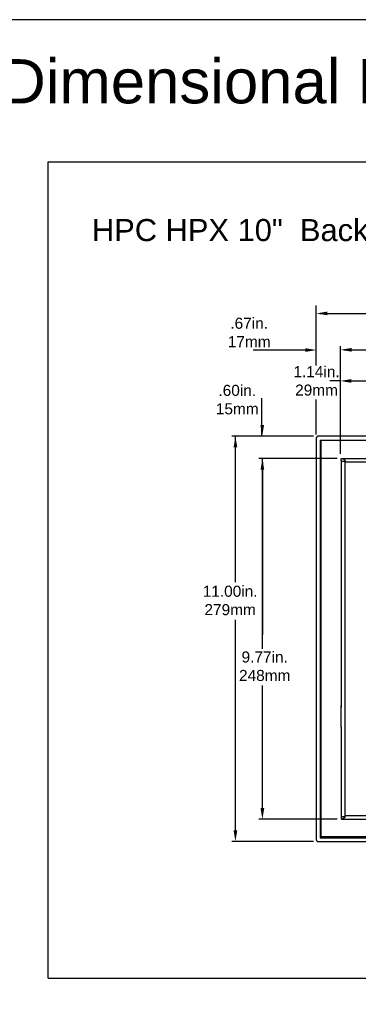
# Model space of a CAD drawing. Extents: x 126 to 180.2, y -64.4 to 9.5.
# Tile 23 of 26: x 153.1 to 162.3, y -17.2 to 9.5. Entities that reach past the tile are written whole.
import ezdxf

# ---------------------------------------------------------------- set-up
doc = ezdxf.new("R2010")
doc.units = 0
doc.header["$LTSCALE"] = 1.87
doc.header["$MEASUREMENT"] = 0
doc.layers.get('0').update_dxf_attribs({"linetype": 'CONTINUOUS'})
for name, color, linetype in [('dim', 5, 'CONTINUOUS'), ('prod', 6, 'CONTINUOUS'), ('UNIT', 7, 'CONTINUOUS')]:
    doc.layers.add(name, color=color, linetype=linetype)
doc.styles.add('Arial', font='ARIAL.TTF', dxfattribs={"height": 0.3})

msp = doc.modelspace()

# ---------------------------------------------------------------- linework, layer by layer
at = {"linetype": 'Continuous'}
for p, q in [((153.874, -16.491), (153.874, 5.669)), ((153.874, 5.669), (179.543, 5.669)), ((161.092, -1.781), (159.597, -1.781)), ((153.874, -16.491), (179.543, -16.491))]:
    msp.add_line(p, q, dxfattribs=at)
at = {"color": 7, "linetype": 'Continuous'}
for p, q in [((161.175, -12.751), (161.175, -1.811)), ((174.925, -1.781), (161.205, -1.781)), ((161.275, -1.881), (161.275, -12.681)), ((161.275, -1.881), (174.855, -1.881)), ((161.295, -12.661), (161.295, -1.881)), ((161.848, -2.384), (174.282, -2.384)), ((161.845, -2.431), (161.845, -9.139)), ((161.848, -2.459), (161.963, -2.459)), ((161.953, -9.139), (161.953, -2.459)), ((161.963, -2.469), (161.963, -2.444)), ((161.963, -2.469), (162.983, -2.469)), ((161.845, -9.679), (161.845, -12.111)), ((161.953, -12.125), (161.953, -9.679)), ((161.848, -11.613), (161.845, -11.613)), ((161.848, -12.103), (161.953, -12.103)), ((162.983, -12.083), (161.953, -12.083)), ((161.205, -12.781), (174.925, -12.781)), ((161.275, -12.681), (174.855, -12.681)), ((174.855, -12.661), (161.295, -12.661))]:
    msp.add_line(p, q, dxfattribs=at)
for points in [[(161.205, -1.781), (161.199, -1.782), (161.193, -1.783), (161.188, -1.786), (161.184, -1.79), (161.18, -1.794), (161.177, -1.8), (161.175, -1.805), (161.175, -1.811)], [(161.848, -2.384), (161.886, -2.392), (161.925, -2.413), (161.963, -2.444)], [(161.953, -12.125), (161.918, -12.153), (161.883, -12.171), (161.848, -12.178)], [(161.175, -12.751), (161.175, -12.757), (161.177, -12.762), (161.18, -12.768), (161.184, -12.772), (161.188, -12.776), (161.193, -12.779), (161.199, -12.78), (161.205, -12.781)]]:
    msp.add_lwpolyline(points, dxfattribs=at)
at = {"layer": 'dim'}
for p, q in [((161.165, 0.146), (161.165, 1.775)), ((161.265, 1.556), (168.522, 1.556)), ((161.825, -2.252), (161.825, 0.668)), ((161.925, 0.568), (166.867, 0.568)), ((161.817, -0.277), (161.534, -0.277)), ((161.165, -1.728), (161.165, -0.777))]:
    msp.add_line(p, q, dxfattribs=at)
at = {"layer": 'dim', "linetype": 'Continuous'}
for p, q in [((160.865, 0.562), (159.446, 0.562)), ((161.948, -0.277), (162.883, -0.277)), ((159.689, -1.772), (159.689, -0.742)), ((161.092, -1.781), (158.868, -1.781)), ((158.968, -5.742), (158.968, -1.781)), ((161.735, -2.384), (159.601, -2.384)), ((159.701, -7.551), (159.701, -2.384)), ((159.701, -2.484), (159.701, -7.161)), ((158.968, -12.681), (158.968, -6.762)), ((159.701, -12.078), (159.701, -8.551)), ((161.735, -12.178), (159.601, -12.178)), ((161.092, -12.781), (158.868, -12.781))]:
    msp.add_line(p, q, dxfattribs=at)
at = {"layer": 'dim'}
for points in [[(161.465, 1.606), (161.465, 1.506), (161.165, 1.556)], [(162.125, 0.618), (162.125, 0.518), (161.825, 0.568)]]:
    msp.add_solid(points, dxfattribs=at)
at = {"layer": 'dim', "linetype": 'Continuous'}
for points in [[(160.865, 0.612), (160.865, 0.512), (161.165, 0.562)], [(162.117, -0.227), (162.117, -0.327), (161.817, -0.277)], [(159.647, -1.471), (159.747, -1.471), (159.697, -1.771)], [(158.918, -2.081), (159.018, -2.081), (158.968, -1.781)], [(159.651, -2.684), (159.751, -2.684), (159.701, -2.384)], [(159.651, -11.878), (159.751, -11.878), (159.701, -12.178)], [(158.918, -12.481), (159.018, -12.481), (158.968, -12.781)]]:
    msp.add_solid(points, dxfattribs=at)
at = {"layer": 'prod', "flags": 128}
msp.add_lwpolyline([(125.956, -64.355), (180.249, -64.355), (180.249, 9.533), (125.956, 9.533)], close=True, dxfattribs=at)
at = {"layer": 'UNIT'}
for p, q in [((161.845, -2.431), (161.845, -2.384)), ((161.845, -9.679), (161.845, -9.093)), ((161.953, -9.679), (161.953, -9.139)), ((161.845, -12.111), (161.845, -12.176))]:
    msp.add_line(p, q, dxfattribs=at)
at = {"layer": 'UNIT', "linetype": 'Continuous'}
msp.add_line((161.848, -12.178), (174.282, -12.178), dxfattribs=at)

# ---------------------------------------------------------------- texts
at = {"layer": 'dim', "attachment_point": 1}
for s, insert, char_height in [('{\\fArial|b0|i0|c0|p34;HPC HPX 10"  2D Dimensional Drawings }', (138.685, 8.461), 1.2), ('{\\fArial|b0|i0|c0|p34;HPC HPX 10"  Back View}', (155.068, 4.12), 0.6)]:
    msp.add_mtext(s, dxfattribs=dict(at, insert=insert, char_height=char_height))
at = {"layer": 'dim', "linetype": 'Continuous', "char_height": 0.3, "attachment_point": 5, "style": 'Arial'}
for s, insert in [('.67in.\\P17mm', (159.342, 1.04)), ('1.14in.\\P29mm', (161.173, -0.277)), ('.60in.\\P15mm', (159.018, -0.786)), ('11.00in.\\P279mm', (158.824, -6.239)), ('9.77in.\\P248mm', (159.764, -8.026))]:
    msp.add_mtext(s, dxfattribs=dict(at, insert=insert))

doc.saveas('drawing.dxf')
